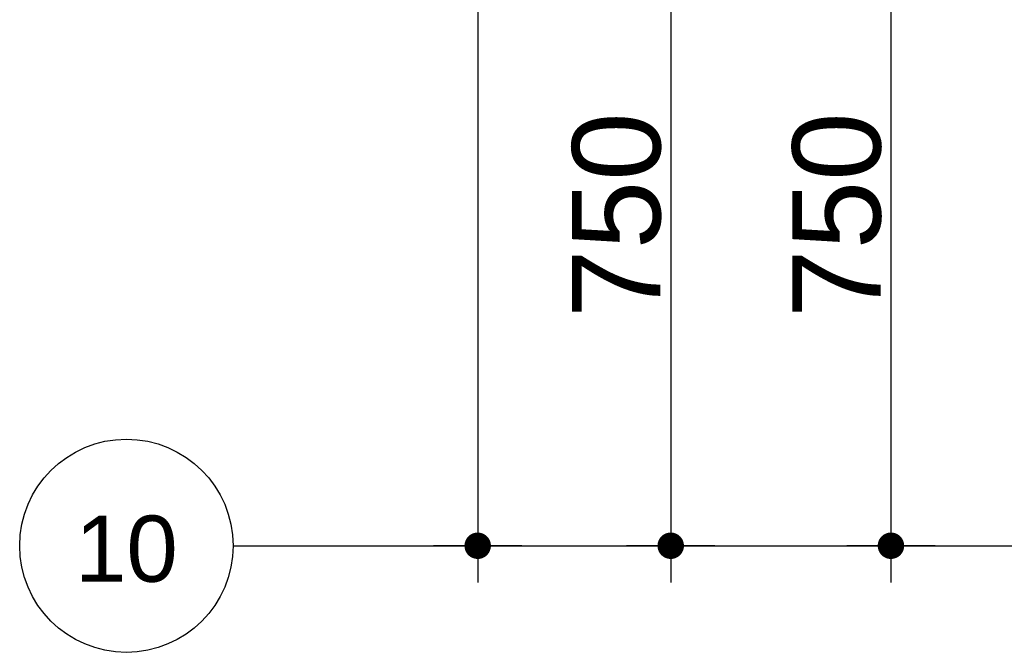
# Model space of a CAD drawing. Header units: metres. Extents: x 63115 to 703450, y -261936 to -53969.
# Tile 15 of 174: x 152790 to 153906, y -134681 to -133964. Entities that reach past the tile are written whole.
import ezdxf
from ezdxf.enums import TextEntityAlignment as Align

# ---------------------------------------------------------------- set-up
doc = ezdxf.new("R2010")
doc.units = ezdxf.units.M
doc.header["$PDMODE"] = 35
doc.header["$PDSIZE"] = 50
doc.linetypes.add('DASHDOT2', pattern=[12.7, 6.35, -3.175, 0, -3.175])
doc.layers.get('0').update_dxf_attribs({"true_color": 0x83b7c5})
doc.layers.get('DEFPOINTS').update_dxf_attribs({"color": 6})
for name, color, linetype in [('_01-STRAMIENEN', 253, 'DASHDOT2'), ('_03-PROJECTION', 1, 'Continuous'), ('_05-TEXT', 8, 'Continuous'), ('_06-DIMENSIONS', 7, 'Continuous'), ('_11-BLOCKS', 7, 'Continuous')]:
    doc.layers.add(name, color=color, linetype=linetype)
doc.layers.add('_01Hulplijnen', color=6, linetype='Continuous', plot=False)
doc.styles.add('NIOstandard', font='arial.ttf')
doc.dimstyles.new('NIO-50-KLEIN', dxfattribs={"dimtxt": 100, "dimasz": 10, "dimexe": 2, "dimexo": 5, "dimgap": 10, "dimtad": 1, "dimdec": 0, "dimzin": 0, "dimdsep": 46, "dimtxsty": 'NIOstandard', "dimblk1": 'MAATSTR', "dimblk2": 'MAATSTR', "dimsah": 1, "dimcen": 0, "dimdle": 1.5, "dimse1": 1, "dimse2": 1, "dimclrd": 7, "dimclre": 256, "dimclrt": 256, "dimazin": 0, "dimtfac": 1, "dimtdec": 0, "dimtofl": 0, "dimtmove": 1, "dimatfit": 2, "dimldrblk": 'MAATSTR', "dimfxl": 1, "dimtvp": 1, "dimtolj": 1, "dimtzin": 0, "dimarcsym": 0})

# ---------------------------------------------------------------- blocks, each defined once
blk = doc.blocks.new('as')
at = {"layer": '_05-TEXT', "ltscale": 0.4}
blk.add_circle((0, 1209), 1209, dxfattribs=at)
at = {"layer": '_01-STRAMIENEN', "ltscale": 0.4, "style": 'NIOstandard'}
blk.add_attdef('R01', text='', height=750, dxfattribs=at).set_placement((0, 801), align=Align.CENTER)
blk = doc.blocks.new('MAATSTR')
at = {"linetype": 'Continuous'}
for p, q in [((0, 5), (0, -5)), ((-4.17, 0), (4.17, 0))]:
    blk.add_line(p, q, dxfattribs=at)
at = {"linetype": 'Continuous', "const_width": 1.5}
blk.add_lwpolyline([(-0.75, 0, 1), (0.75, 0, 1)], format="xyb", close=True, dxfattribs=at)
blk = doc.blocks.new('*D254')
at = {"layer": '_06-DIMENSIONS', "color": 7, "lineweight": -2, "transparency": 16777216}
blk.add_line((-7622.6, 4140), (-7622.6, -4140), dxfattribs=at)
at = {"layer": 'DEFPOINTS', "color": 0, "transparency": 16777216}
for p in [(-6710, 4150), (-7622.6, -4150), (-6392.6, -4150)]:
    blk.add_point(p, dxfattribs=at)
at = {"layer": '_06-DIMENSIONS', "color": 7, "lineweight": -2, "transparency": 16777216, "xscale": 10, "yscale": 10, "zscale": 10}
for p, rotation in [((-7622.6, 4150), 90), ((-7622.6, -4150), 270)]:
    blk.add_blockref('MAATSTR', p, dxfattribs=dict(at, rotation=rotation))
at = {"layer": '_06-DIMENSIONS', "transparency": 16777216, "insert": (-7683.7, 0), "char_height": 100, "attachment_point": 5, "rotation": 90, "style": 'NIOstandard'}
blk.add_mtext('\\A1;8300', dxfattribs=at)
blk = doc.blocks.new('*D256')
at = {"layer": '_06-DIMENSIONS', "color": 7, "lineweight": -2, "transparency": 16777216}
blk.add_line((-7154.4, -3410), (-7154.4, -4140), dxfattribs=at)
at = {"layer": 'DEFPOINTS', "color": 0, "transparency": 16777216}
for p in [(-6413.6, -3400), (-7154.4, -4150), (-6306.1, -4150)]:
    blk.add_point(p, dxfattribs=at)
at = {"layer": '_06-DIMENSIONS', "color": 7, "lineweight": -2, "transparency": 16777216, "xscale": 10, "yscale": 10, "zscale": 10}
for p, rotation in [((-7154.4, -3400), 90), ((-7154.4, -4150), 270)]:
    blk.add_blockref('MAATSTR', p, dxfattribs=dict(at, rotation=rotation))
at = {"layer": '_06-DIMENSIONS', "transparency": 16777216, "insert": (-7215.4, -3775), "char_height": 100, "attachment_point": 5, "rotation": 90, "style": 'NIOstandard'}
blk.add_mtext('\\A1;750', dxfattribs=at)
blk = doc.blocks.new('*D272')
at = {"layer": '_06-DIMENSIONS', "color": 7, "lineweight": -2, "transparency": 16777216}
blk.add_line((-7403.9, -3410), (-7403.9, -4140), dxfattribs=at)
at = {"layer": 'DEFPOINTS', "color": 0, "transparency": 16777216}
for p in [(-6500, -3400), (-7403.9, -4150), (-6500, -4150)]:
    blk.add_point(p, dxfattribs=at)
at = {"layer": '_06-DIMENSIONS', "color": 7, "lineweight": -2, "transparency": 16777216, "xscale": 10, "yscale": 10, "zscale": 10}
for p, rotation in [((-7403.9, -3400), 90), ((-7403.9, -4150), 270)]:
    blk.add_blockref('MAATSTR', p, dxfattribs=dict(at, rotation=rotation))
at = {"layer": '_06-DIMENSIONS', "transparency": 16777216, "insert": (-7464.9, -3775), "char_height": 100, "attachment_point": 5, "rotation": 90, "style": 'NIOstandard'}
blk.add_mtext('\\A1;750', dxfattribs=at)
blk = doc.blocks.new('*U244')
at = {"layer": '_01-STRAMIENEN'}
blk.add_lwpolyline([(-7899.8, -4150), (6883.2, -4150)], dxfattribs=at)
at = {"layer": '_01Hulplijnen'}
blk.add_lwpolyline([(-7899.8, -4150), (6883.2, -4150)], dxfattribs=at)
at = {"layer": '_11-BLOCKS'}
ref = blk.add_blockref('as', (-8020.6, -4270.9), dxfattribs=dict(at, xscale=0.1, yscale=0.1, zscale=0.1, rotation=5.805694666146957e-05))
ref.add_attrib('R01', '10', dxfattribs={"ltscale": 0.4, "height": 75, "rotation": 0.0001, "style": 'NIOstandard'}).set_placement((-8020.6, -4190.8), align=Align.CENTER)
at = {"layer": '_06-DIMENSIONS'}
for base, p1, p2, picture, middle in [((-7622.6, -4150), (-6710, 4150), (-6392.6, -4150), '*D254', (-7683.7, 0)), ((-7403.9, -4150), (-6500, -3400), (-6500, -4150), '*D272', (-7464.9, -3775)), ((-7154.4, -4150), (-6413.6, -3400), (-6306.1, -4150), '*D256', (-7215.4, -3775))]:
    dim = blk.add_linear_dim(base=base, p1=p1, p2=p2, angle=90, dimstyle='NIO-50-KLEIN', override={"dimfxlon": 1, "dimarcsym": 1}, dxfattribs=at)
    dim.commit()
    dim.dimension.update_dxf_attribs({"geometry": picture, "text_midpoint": middle})

msp = doc.modelspace()

# ---------------------------------------------------------------- block references
at = {"layer": '_03-PROJECTION'}
msp.add_blockref('*U244', (160931.8, -130410.6), dxfattribs=at)

doc.saveas('drawing.dxf')
